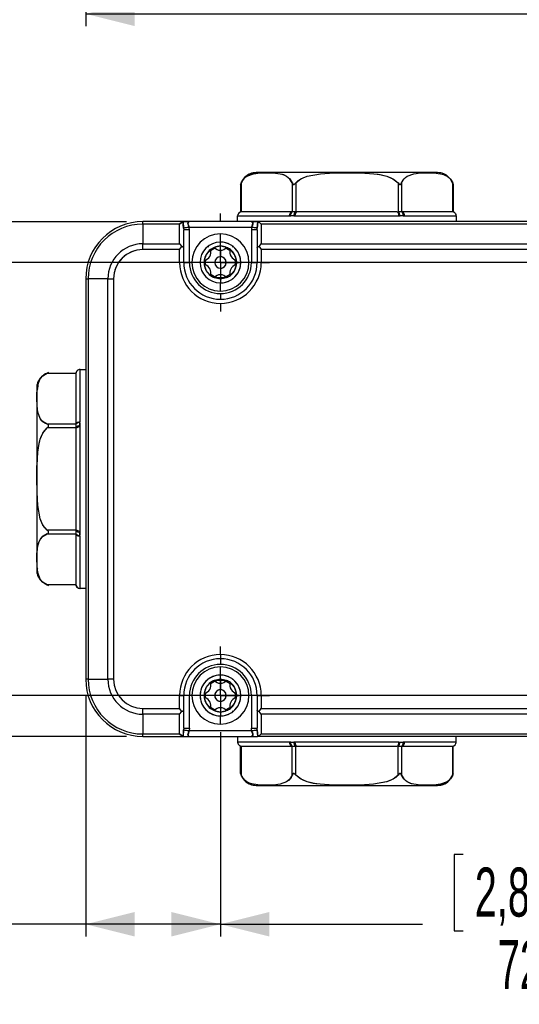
# Model space of a CAD drawing. Extents: x 0 to 1485, y 0 to 1050.
# Tile 3 of 13: x 217 to 370, y 224 to 525. Entities that reach past the tile are written whole.
import ezdxf

# ---------------------------------------------------------------- set-up
doc = ezdxf.new("R2010")
doc.units = 0
doc.header["$LTSCALE"] = 5
doc.layers.get('0').update_dxf_attribs({"linetype": 'CONTINUOUS'})
doc.styles.add('SLDTEXTSTYLE0', font='TXT', dxfattribs={"width": 0.605})
doc.dimstyles.new('SLDDIMSTYLE0', dxfattribs={"dimtxt": 15, "dimasz": 15, "dimexe": 0, "dimexo": 0.0625, "dimgap": 3.75, "dimtad": 0, "dimlfac": 0.4, "dimrnd": 1e-09, "dimzin": 12, "dimtxsty": 'SLDTEXTSTYLE0', "dimsah": 1, "dimcen": 0.09, "dimazin": 3, "dimtfac": 1, "dimtdec": 3, "dimtofl": 0, "dimtmove": 0, "dimatfit": 3, "dimtolj": 1, "dimtzin": 12})
doc.dimstyles.new('SLDDIMSTYLE1', dxfattribs={"dimtxt": 15, "dimasz": 15, "dimexe": 0, "dimexo": 0.0625, "dimgap": 3.75, "dimtad": 0, "dimlfac": 0.4, "dimrnd": 1e-09, "dimzin": 12, "dimtxsty": 'SLDTEXTSTYLE0', "dimsah": 1, "dimcen": 0.09, "dimazin": 3, "dimtfac": 1, "dimtdec": 3, "dimtofl": 0, "dimtmove": 0, "dimatfit": 3, "dimtolj": 1, "dimtzin": 12})

# ---------------------------------------------------------------- blocks, each defined once
blk = doc.blocks.new('_D_1')
at = {"color": 7, "linetype": 'CONTINUOUS'}
for p, q in [((816.85, 662.73), (816.85, 523.04)), ((236.85, 606.98), (236.85, 523.04)), ((236.85, 526.79), (452.41, 526.79)), ((816.85, 526.79), (601.82, 526.79))]:
    blk.add_line(p, q, dxfattribs=at)
for points in [[(236.85, 526.79), (251.85, 523.04), (251.85, 530.54)], [(816.85, 526.79), (801.85, 530.54), (801.85, 523.04)]]:
    blk.add_solid(points, dxfattribs=at)
at = {"color": 7, "linetype": 'CONTINUOUS', "insert": (452.41, 534.46), "char_height": 15, "attachment_point": 1, "style": 'SLDTEXTSTYLE0'}
blk.add_mtext('222 min. - 239 máx.', dxfattribs=at)
blk = doc.blocks.new('_D_4')
at = {"color": 7, "linetype": 'CONTINUOUS'}
for p, q in [((440.6, 450.69), (168.1, 450.69)), ((171.85, 450.69), (171.85, 416.87)), ((150.52, 404.41), (150.52, 407.23)), ((150.52, 407.23), (173.85, 407.23)), ((173.85, 407.23), (173.85, 404.41)), ((150.52, 364.47), (150.52, 361.66)), ((150.52, 361.66), (173.85, 361.66)), ((173.85, 361.66), (173.85, 364.47)), ((171.85, 318.19), (171.85, 352.02)), ((440.6, 318.19), (168.1, 318.19))]:
    blk.add_line(p, q, dxfattribs=at)
for points in [[(171.85, 450.69), (168.1, 435.69), (175.6, 435.69)], [(171.85, 318.19), (175.6, 333.19), (168.1, 333.19)]]:
    blk.add_solid(points, dxfattribs=at)
at = {"color": 7, "linetype": 'CONTINUOUS', "char_height": 15, "attachment_point": 1, "rotation": 90, "style": 'SLDTEXTSTYLE0'}
for s, insert in [('2,09', (154.51, 368)), ('53', (176.67, 375.05))]:
    blk.add_mtext(s, dxfattribs=dict(at, insert=insert))
blk = doc.blocks.new('_D_5')
at = {"color": 7, "linetype": 'CONTINUOUS'}
for p, q in [((249.35, 463.19), (115.6, 463.19)), ((119.35, 463.19), (119.35, 416.87)), ((98.02, 404.41), (98.02, 407.23)), ((98.02, 407.23), (121.35, 407.23)), ((121.35, 407.23), (121.35, 404.41)), ((98.02, 364.47), (98.02, 361.66)), ((98.02, 361.66), (121.35, 361.66)), ((121.35, 361.66), (121.35, 364.47)), ((119.35, 305.69), (119.35, 352.02)), ((249.35, 305.69), (115.6, 305.69))]:
    blk.add_line(p, q, dxfattribs=at)
for points in [[(119.35, 463.19), (115.6, 448.19), (123.1, 448.19)], [(119.35, 305.69), (123.1, 320.69), (115.6, 320.69)]]:
    blk.add_solid(points, dxfattribs=at)
at = {"color": 7, "linetype": 'CONTINUOUS', "char_height": 15, "attachment_point": 1, "rotation": 90, "style": 'SLDTEXTSTYLE0'}
for s, insert in [('2,48', (102.01, 368)), ('63', (124.17, 375.05))]:
    blk.add_mtext(s, dxfattribs=dict(at, insert=insert))
blk = doc.blocks.new('_D_6')
at = {"color": 7, "linetype": 'CONTINUOUS'}
for p, q in [((236.85, 318.19), (236.85, 244.44)), ((278.1, 304.44), (278.1, 244.44)), ((159.38, 269.53), (156.56, 269.53)), ((156.56, 269.53), (156.56, 246.19)), ((199.32, 269.53), (202.14, 269.53)), ((202.14, 269.53), (202.14, 246.19)), ((236.85, 248.19), (211.78, 248.19)), ((278.1, 248.19), (236.85, 248.19)), ((156.56, 246.19), (159.38, 246.19)), ((202.14, 246.19), (199.32, 246.19))]:
    blk.add_line(p, q, dxfattribs=at)
for points in [[(236.85, 248.19), (251.85, 244.44), (251.85, 251.94)], [(278.1, 248.19), (263.1, 251.94), (263.1, 244.44)]]:
    blk.add_solid(points, dxfattribs=at)
at = {"color": 7, "linetype": 'CONTINUOUS', "char_height": 15, "attachment_point": 1, "style": 'SLDTEXTSTYLE0'}
for s, insert in [('0,65', (162.9, 265.53)), ('16,5', (162.9, 243.38))]:
    blk.add_mtext(s, dxfattribs=dict(at, insert=insert))
blk = doc.blocks.new('_D_7')
at = {"color": 7, "linetype": 'CONTINUOUS'}
for p, q in [((278.1, 306.94), (278.1, 244.44)), ((458.1, 298.19), (458.1, 244.44)), ((352.47, 269.53), (349.66, 269.53)), ((349.66, 269.53), (349.66, 246.19)), ((392.41, 269.53), (395.23, 269.53)), ((395.23, 269.53), (395.23, 246.19)), ((278.1, 248.19), (340.02, 248.19)), ((458.1, 248.19), (404.87, 248.19)), ((349.66, 246.19), (352.47, 246.19)), ((395.23, 246.19), (392.41, 246.19))]:
    blk.add_line(p, q, dxfattribs=at)
for points in [[(278.1, 248.19), (293.1, 244.44), (293.1, 251.94)], [(458.1, 248.19), (443.1, 251.94), (443.1, 244.44)]]:
    blk.add_solid(points, dxfattribs=at)
at = {"color": 7, "linetype": 'CONTINUOUS', "char_height": 15, "attachment_point": 1, "style": 'SLDTEXTSTYLE0'}
for s, insert in [('2,83', (356, 265.53)), ('72', (363.05, 243.38))]:
    blk.add_mtext(s, dxfattribs=dict(at, insert=insert))
blk = doc.blocks.new('SW_CENTERMARKSYMBOL_1')
at = {"color": 0, "linetype": 'CONTINUOUS'}
for p, q in [((0, 12.5), (0, 15)), ((0, 0), (0, 6.25)), ((-12.5, 0), (-15, 0)), ((0, 0), (-6.25, 0)), ((0, 0), (0, -6.25)), ((0, 0), (6.25, 0)), ((12.5, 0), (15, 0)), ((0, -12.5), (0, -15))]:
    blk.add_line(p, q, dxfattribs=at)
blk = doc.blocks.new('SW_CENTERMARKSYMBOL_4')
at = {"color": 0, "linetype": 'CONTINUOUS'}
for p, q in [((0, 12.5), (0, 15)), ((0, 0), (0, 6.25)), ((-12.5, 0), (-15, 0)), ((0, 0), (-6.25, 0)), ((0, 0), (0, -6.25)), ((0, 0), (6.25, 0)), ((12.5, 0), (15, 0)), ((0, -12.5), (0, -15))]:
    blk.add_line(p, q, dxfattribs=at)

msp = doc.modelspace()

# ---------------------------------------------------------------- linework, layer by layer
at = {"color": 144, "linetype": 'CONTINUOUS'}
for p, q in [((344.615, 478.194), (289.086, 478.194)), ((344.615, 478.194), (289.086, 478.194)), ((289.544, 478.031), (289.331, 478.007)), ((284.279, 474.571), (284.796, 475.626)), ((284.606, 475.309), (284.279, 474.571)), ((284.447, 475.044), (284.333, 474.742)), ((284.796, 475.626), (284.447, 475.044)), ((284.447, 475.044), (284.447, 466.194)), ((300.107, 475.044), (300.107, 466.194)), ((301.19, 475.044), (301.19, 466.194)), ((332.511, 475.044), (332.511, 466.194)), ((333.594, 475.044), (333.594, 466.194)), ((349.422, 474.571), (348.763, 475.915)), ((348.971, 475.588), (349.422, 474.571)), ((349.254, 466.194), (349.254, 475.044)), ((349.422, 474.571), (349.422, 466.194)), ((283.35, 463.194), (283.35, 464.986)), ((283.364, 464.944), (299.285, 464.944)), ((283.364, 464.944), (299.285, 464.944)), ((284.447, 466.194), (284.279, 466.194)), ((299.94, 466.194), (284.613, 466.194)), ((299.285, 464.944), (299.623, 464.958)), ((300.107, 466.194), (299.94, 466.194)), ((301.19, 466.194), (300.107, 466.194)), ((300.583, 464.958), (300.929, 464.944)), ((300.929, 464.944), (332.772, 464.944)), ((300.929, 464.944), (332.772, 464.944)), ((301.523, 466.194), (301.19, 466.194)), ((301.298, 466.194), (301.19, 466.194)), ((332.178, 466.194), (301.523, 466.194)), ((332.511, 466.194), (332.403, 466.194)), ((333.594, 466.194), (332.511, 466.194)), ((332.772, 464.944), (333.118, 464.958)), ((333.76, 466.194), (333.594, 466.194)), ((349.087, 466.194), (333.76, 466.194)), ((334.078, 464.958), (334.416, 464.944)), ((334.416, 464.944), (350.337, 464.944)), ((334.416, 464.944), (350.337, 464.944)), ((349.422, 466.194), (349.254, 466.194)), ((350.337, 464.944), (350.346, 464.958)), ((350.35, 464.986), (350.35, 463.194)), ((266.758, 463.194), (254.35, 463.194)), ((254.35, 462.462), (254.35, 463.194)), ((254.35, 462.462), (254.35, 463.194)), ((265.6, 462.462), (254.35, 462.462)), ((254.35, 462.462), (254.35, 456.427)), ((265.6, 456.427), (265.6, 462.462)), ((266.758, 463.194), (266.667, 463.186)), ((266.667, 463.186), (266.758, 463.194)), ((266.667, 463.186), (266.83, 461.22)), ((268.551, 463.194), (266.758, 463.194)), ((266.83, 461.22), (266.85, 460.677)), ((287.65, 463.194), (268.551, 463.194)), ((287.65, 461.444), (268.551, 461.444)), ((268.6, 460.677), (268.551, 461.444)), ((287.65, 461.444), (287.6, 460.677)), ((289.443, 463.194), (287.65, 463.194)), ((289.35, 460.677), (289.371, 461.22)), ((289.371, 461.22), (289.534, 463.186)), ((289.443, 463.194), (289.534, 463.186)), ((289.534, 463.186), (289.443, 463.194)), ((446.758, 463.194), (289.463, 463.194)), ((445.6, 462.462), (290.6, 462.462)), ((290.6, 462.462), (290.6, 456.427)), ((266.85, 455.177), (266.85, 460.677)), ((268.6, 460.677), (266.85, 460.677)), ((268.6, 450.694), (268.6, 460.677)), ((278.1, 456.944), (278.1, 459.444)), ((287.6, 460.677), (287.6, 450.694)), ((289.35, 460.677), (287.6, 460.677)), ((289.35, 460.677), (289.35, 455.177)), ((254.35, 454.659), (254.35, 456.427)), ((254.35, 454.659), (254.35, 456.427)), ((254.35, 456.427), (265.6, 456.427)), ((265.6, 456.427), (266.263, 455.616)), ((265.6, 454.659), (266.263, 455.616)), ((266.85, 450.694), (266.85, 455.177)), ((276.201, 455.319), (275.045, 454.652)), ((278.1, 455.694), (276.201, 455.319)), ((278.1, 454.444), (278.1, 455.694)), ((280, 455.319), (278.1, 455.694)), ((281.156, 454.652), (280, 455.319)), ((281.67, 455.585), (281.91, 455.549)), ((281.775, 455.694), (282.056, 455.694)), ((289.35, 455.177), (289.35, 450.694)), ((289.937, 455.616), (290.6, 456.427)), ((289.937, 455.616), (290.6, 454.659)), ((290.6, 456.427), (445.6, 456.427)), ((265.6, 454.659), (254.35, 454.659)), ((265.6, 454.659), (254.35, 454.659)), ((265.6, 450.694), (265.6, 454.659)), ((278.1, 454.444), (278.1, 452.444)), ((445.6, 454.659), (290.6, 454.659)), ((290.6, 454.659), (290.6, 450.694)), ((266.85, 450.694), (265.6, 450.694)), ((266.85, 450.694), (265.6, 450.694)), ((266.85, 450.694), (268.6, 450.694)), ((266.85, 450.694), (268.6, 450.694)), ((273.145, 451.362), (273.145, 450.027)), ((283.056, 450.027), (283.056, 451.362)), ((287.6, 450.694), (289.35, 450.694)), ((287.6, 450.694), (289.35, 450.694)), ((290.6, 450.694), (289.35, 450.694)), ((290.6, 450.694), (289.35, 450.694)), ((275.045, 446.737), (276.201, 446.069)), ((278.1, 448.944), (278.1, 446.069)), ((280, 446.069), (281.156, 446.737)), ((236.85, 445.694), (236.85, 323.194)), ((236.85, 445.694), (237.583, 445.694)), ((236.85, 445.694), (237.583, 445.694)), ((237.583, 445.694), (237.583, 323.194)), ((243.618, 445.694), (237.583, 445.694)), ((243.618, 323.194), (243.618, 445.694)), ((243.618, 445.694), (245.386, 445.694)), ((243.618, 445.694), (245.386, 445.694)), ((245.386, 445.694), (245.386, 323.194)), ((278.1, 441.944), (278.1, 444.444)), ((278.1, 441.194), (278.1, 439.444)), ((225.473, 417.016), (224.13, 416.357)), ((224.457, 416.565), (225.473, 417.016)), ((225, 416.848), (233.85, 416.848)), ((233.85, 416.681), (233.85, 401.354)), ((235.058, 417.944), (236.85, 417.944)), ((235.087, 417.94), (235.062, 417.944)), ((235.1, 417.931), (235.087, 417.94)), ((235.1, 402.01), (235.1, 417.931)), ((235.1, 402.01), (235.1, 417.931)), ((222.168, 413.068), (222.06, 412.149)), ((221.85, 412.209), (221.85, 356.68)), ((221.85, 412.209), (221.85, 356.68)), ((222.034, 411.931), (222.013, 411.751)), ((233.85, 401.187), (225, 401.187)), ((233.85, 401.187), (233.85, 400.105)), ((235.087, 401.672), (235.1, 402.01)), ((233.85, 400.105), (225, 400.105)), ((233.85, 400.105), (233.85, 399.997)), ((233.85, 399.771), (233.85, 369.117)), ((235.1, 400.366), (235.087, 400.712)), ((235.1, 368.523), (235.1, 400.366)), ((235.1, 368.523), (235.1, 400.366)), ((233.85, 368.784), (225, 368.784)), ((225, 367.701), (233.85, 367.701)), ((233.85, 368.892), (233.85, 368.784)), ((233.85, 368.784), (233.85, 367.701)), ((235.087, 368.177), (235.1, 368.523)), ((233.85, 367.534), (233.85, 352.207)), ((235.1, 366.879), (235.087, 367.217)), ((235.1, 350.958), (235.1, 366.879)), ((235.1, 350.958), (235.1, 366.879)), ((222.013, 357.138), (222.038, 356.925)), ((224.525, 352.338), (224.13, 352.532)), ((224.419, 352.39), (225, 352.041)), ((224.772, 352.184), (225.473, 351.873)), ((233.85, 352.041), (225, 352.041)), ((225.473, 351.873), (225.132, 352.041)), ((233.85, 352.207), (233.903, 351.933)), ((233.85, 352.041), (233.85, 351.883)), ((236.85, 350.944), (235.058, 350.944)), ((235.087, 350.949), (235.1, 350.958)), ((278.1, 330.694), (278.1, 329.444)), ((278.1, 329.444), (278.1, 327.694)), ((278.1, 324.444), (278.1, 326.944)), ((237.583, 323.194), (236.85, 323.194)), ((237.583, 323.194), (236.85, 323.194)), ((237.583, 323.194), (243.618, 323.194)), ((245.386, 323.194), (243.618, 323.194)), ((245.386, 323.194), (243.618, 323.194)), ((276.201, 322.819), (275.045, 322.152)), ((278.1, 322.819), (278.1, 319.944)), ((281.156, 322.152), (280, 322.819)), ((265.6, 318.194), (266.85, 318.194)), ((265.6, 314.23), (265.6, 318.194)), ((265.6, 318.194), (266.85, 318.194)), ((268.6, 318.194), (266.85, 318.194)), ((266.85, 313.712), (266.85, 318.194)), ((268.6, 318.194), (266.85, 318.194)), ((268.6, 308.212), (268.6, 318.194)), ((273.145, 318.862), (273.145, 317.527)), ((278.1, 316.444), (278.1, 314.444)), ((283.056, 317.527), (283.056, 318.862)), ((287.6, 318.194), (287.6, 308.212)), ((289.35, 318.194), (287.6, 318.194)), ((289.35, 318.194), (287.6, 318.194)), ((289.35, 318.194), (290.6, 318.194)), ((289.35, 318.194), (289.35, 313.712)), ((289.35, 318.194), (290.6, 318.194)), ((290.6, 318.194), (290.6, 314.23)), ((254.35, 314.23), (265.6, 314.23)), ((254.35, 312.462), (254.35, 314.23)), ((254.35, 314.23), (265.6, 314.23)), ((254.35, 312.462), (254.35, 314.23)), ((266.263, 313.273), (265.6, 314.23)), ((266.85, 308.212), (266.85, 313.712)), ((275.045, 314.237), (276.201, 313.569)), ((280, 313.569), (281.156, 314.237)), ((289.35, 313.712), (289.35, 308.212)), ((289.937, 313.273), (290.6, 314.23)), ((290.6, 314.23), (445.6, 314.23)), ((265.6, 312.462), (254.35, 312.462)), ((254.35, 312.462), (254.35, 306.427)), ((265.6, 312.462), (266.263, 313.273)), ((265.6, 306.427), (265.6, 312.462)), ((278.1, 309.444), (278.1, 311.944)), ((281.539, 313.047), (281.774, 312.979)), ((290.6, 312.462), (289.937, 313.273)), ((290.6, 312.462), (290.6, 306.427)), ((445.6, 312.462), (290.6, 312.462)), ((266.83, 307.668), (266.667, 305.702)), ((266.85, 308.212), (266.83, 307.668)), ((266.85, 308.212), (268.6, 308.212)), ((268.6, 308.212), (268.551, 307.444)), ((268.551, 307.444), (287.65, 307.444)), ((287.6, 308.212), (289.35, 308.212)), ((287.65, 307.444), (287.6, 308.212)), ((289.371, 307.668), (289.35, 308.212)), ((289.534, 305.702), (289.371, 307.668)), ((254.35, 305.694), (254.35, 306.427)), ((254.35, 306.427), (265.6, 306.427)), ((254.35, 305.694), (254.35, 306.427)), ((254.35, 305.694), (266.738, 305.694)), ((266.667, 305.702), (266.758, 305.694)), ((266.758, 305.694), (266.667, 305.702)), ((266.758, 305.694), (268.551, 305.694)), ((268.551, 305.694), (287.65, 305.694)), ((283.35, 305.694), (283.35, 303.902)), ((287.65, 305.694), (289.443, 305.694)), ((289.443, 305.694), (289.534, 305.702)), ((289.534, 305.702), (289.443, 305.694)), ((446.738, 305.694), (289.443, 305.694)), ((290.6, 306.427), (445.6, 306.427)), ((350.35, 303.902), (350.35, 305.694)), ((283.364, 303.944), (283.355, 303.931)), ((299.285, 303.944), (283.364, 303.944)), ((299.285, 303.944), (283.364, 303.944)), ((284.279, 302.694), (284.447, 302.694)), ((284.279, 294.317), (284.279, 302.694)), ((284.447, 302.694), (284.447, 293.844)), ((284.613, 302.694), (299.94, 302.694)), ((299.623, 303.931), (299.285, 303.944)), ((299.94, 302.694), (300.107, 302.694)), ((300.107, 302.694), (301.19, 302.694)), ((300.107, 293.844), (300.107, 302.694)), ((300.929, 303.944), (300.583, 303.931)), ((332.772, 303.944), (300.929, 303.944)), ((332.772, 303.944), (300.929, 303.944)), ((301.19, 302.694), (301.523, 302.694)), ((301.19, 302.694), (301.298, 302.694)), ((301.19, 293.844), (301.19, 302.694)), ((301.523, 302.694), (332.178, 302.694)), ((332.403, 302.694), (332.511, 302.694)), ((332.511, 293.844), (332.511, 302.694)), ((332.511, 302.694), (333.594, 302.694)), ((332.772, 303.944), (333.118, 303.931)), ((333.594, 302.694), (333.594, 293.844)), ((333.594, 302.694), (333.76, 302.694)), ((333.76, 302.694), (349.087, 302.694)), ((334.416, 303.944), (334.078, 303.931)), ((350.337, 303.944), (334.416, 303.944)), ((350.337, 303.944), (334.416, 303.944)), ((349.254, 302.694), (349.422, 302.694)), ((349.254, 293.844), (349.254, 302.694)), ((284.729, 293.301), (284.279, 294.317)), ((284.279, 294.317), (284.796, 293.263)), ((349.422, 294.317), (348.901, 293.257)), ((348.904, 293.263), (349.254, 293.844)), ((349.094, 293.578), (349.422, 294.317)), ((349.254, 293.844), (349.367, 294.146)), ((289.086, 290.694), (344.615, 290.694)), ((344.157, 290.857), (344.338, 290.878))]:
    msp.add_line(p, q, dxfattribs=at)
at = {"color": 2, "linetype": 'CONTINUOUS'}
for p, q in [((284.279, 474.571), (284.279, 466.194)), ((349.422, 294.317), (349.422, 302.694))]:
    msp.add_line(p, q, dxfattribs=at)
at = {"color": 144, "linetype": 'CONTINUOUS', "flags": 128}
for points in [[(284.447, 475.044), (285.133, 476.188), (285.613, 476.68), (286.184, 477.105), (288.188, 477.872), (290.229, 478.112), (292.274, 478.157), (294.318, 478.112), (296.357, 477.874), (297.035, 477.702), (297.708, 477.454), (298.357, 477.113), (299.394, 476.22), (300.107, 475.044)], [(289.363, 478.01), (290.229, 478.112), (292.274, 478.157), (293.71, 478.137), (295.02, 478.064), (296.357, 477.874), (297.375, 477.588), (298.377, 477.1), (298.876, 476.736), (299.313, 476.313), (300.107, 475.044)], [(300.107, 475.044), (299.399, 476.215), (299.332, 476.282)], [(301.19, 475.044), (302.722, 476.281), (304.692, 477.113), (308.722, 477.877), (312.812, 478.113), (316.911, 478.157), (320.98, 478.111), (325.038, 477.871), (326.4, 477.697), (327.749, 477.446), (329.036, 477.104), (331.113, 476.203), (332.511, 475.044)], [(301.19, 475.044), (301.924, 475.751), (302.782, 476.315), (303.653, 476.736), (304.648, 477.099), (308.722, 477.877), (312.812, 478.113), (316.911, 478.157), (319.77, 478.136), (322.375, 478.062), (325.038, 477.871), (327.058, 477.586), (329.036, 477.104), (330.039, 476.74), (330.918, 476.315), (332.511, 475.044)], [(333.594, 475.044), (334.302, 476.215), (334.78, 476.698), (335.331, 477.105), (337.335, 477.872), (339.376, 478.112), (341.421, 478.157), (343.465, 478.112), (345.504, 477.874), (346.185, 477.701), (346.86, 477.452), (347.504, 477.113), (348.563, 476.194), (349.254, 475.044)], [(333.594, 475.044), (333.963, 475.754), (334.389, 476.315), (334.829, 476.739), (335.331, 477.105), (337.335, 477.872), (339.376, 478.112), (341.421, 478.157), (342.857, 478.137), (344.167, 478.064), (345.504, 477.874), (346.522, 477.588), (347.524, 477.1), (348.023, 476.736), (348.46, 476.313), (349.254, 475.044)], [(300.107, 475.044), (300.276, 474.742), (300.417, 474.614), (300.491, 474.582), (300.566, 474.571), (300.644, 474.582), (300.727, 474.615), (300.909, 474.743), (301.19, 475.044)], [(300.107, 475.044), (300.276, 474.742), (300.401, 474.623), (300.482, 474.584), (300.566, 474.571), (300.653, 474.585), (300.746, 474.624), (300.909, 474.743), (301.19, 475.044)], [(332.511, 475.044), (332.793, 474.742), (332.975, 474.614), (333.059, 474.582), (333.137, 474.571), (333.212, 474.582), (333.285, 474.615), (333.425, 474.743), (333.594, 475.044)], [(332.511, 475.044), (332.793, 474.742), (332.957, 474.623), (333.05, 474.584), (333.137, 474.571), (333.22, 474.585), (333.301, 474.624), (333.425, 474.743), (333.594, 475.044)], [(283.355, 464.958), (283.359, 464.947), (283.364, 464.944)], [(299.94, 466.194), (299.699, 466.107), (299.582, 465.991), (299.477, 465.828), (299.392, 465.628), (299.331, 465.404), (299.285, 464.944)], [(299.285, 464.944), (299.343, 465.46), (299.525, 465.912), (299.728, 466.127), (299.94, 466.194)], [(299.285, 464.944), (299.474, 464.948), (299.623, 464.958)], [(300.583, 464.958), (300.776, 464.947), (300.929, 464.944)], [(301.523, 466.194), (301.278, 466.083), (301.064, 465.736), (300.961, 465.349), (300.929, 464.944)], [(300.929, 464.944), (300.941, 465.188), (300.974, 465.423), (301.029, 465.639), (301.103, 465.828), (301.193, 465.984), (301.296, 466.099), (301.407, 466.17), (301.523, 466.194)], [(332.772, 464.944), (332.719, 465.46), (332.554, 465.912), (332.37, 466.127), (332.178, 466.194)], [(333.76, 466.194), (334.03, 466.083), (334.267, 465.736), (334.38, 465.349), (334.416, 464.944)], [(334.416, 464.944), (334.403, 465.188), (334.366, 465.423), (334.305, 465.639), (334.224, 465.828), (334.124, 465.984), (334.011, 466.099), (333.888, 466.17), (333.76, 466.194)], [(334.078, 464.958), (334.267, 464.947), (334.416, 464.944)], [(349.664, 466.068), (349.474, 466.146), (349.254, 466.194)], [(350.337, 464.944), (350.342, 464.948), (350.346, 464.958)], [(266.667, 463.186), (266.182, 462.951), (265.6, 462.462)], [(265.6, 462.462), (266.182, 462.951), (266.667, 463.186)], [(266.83, 461.22), (266.72, 462.317), (266.667, 463.186)], [(266.758, 463.194), (267.554, 463.194), (268.048, 463.194), (268.301, 463.194), (268.427, 463.194), (268.513, 463.194), (268.538, 463.194), (268.551, 463.194)], [(268.551, 461.444), (268.24, 461.404), (267.938, 461.365), (267.657, 461.328), (267.405, 461.295), (267.19, 461.267), (267.019, 461.245), (266.897, 461.229), (266.83, 461.22)], [(268.551, 461.444), (268.307, 462.104), (268.2, 462.409), (268.158, 462.683), (268.201, 462.908), (268.308, 463.066), (268.551, 463.194)], [(268.551, 463.194), (268.275, 463.029), (268.168, 462.557), (268.336, 462.034), (268.551, 461.444)], [(287.65, 463.194), (287.664, 463.194), (288.647, 463.194), (289.443, 463.194)], [(287.65, 461.444), (287.926, 462.187), (288.033, 462.795), (287.865, 463.092), (287.65, 463.194)], [(287.65, 463.194), (287.894, 463.065), (288.001, 462.905), (288.043, 462.68), (287.999, 462.404), (287.893, 462.103), (287.65, 461.444)], [(289.371, 461.22), (289.303, 461.229), (289.182, 461.245), (289.011, 461.267), (288.796, 461.295), (288.543, 461.328), (288.262, 461.365), (287.961, 461.404), (287.65, 461.444)], [(289.534, 463.186), (289.457, 462.076), (289.371, 461.22)], [(289.534, 463.186), (290.019, 462.951), (290.6, 462.462)], [(290.6, 462.462), (290.019, 462.951), (289.534, 463.186)], [(266.263, 455.616), (266.498, 455.537), (266.694, 455.427), (266.811, 455.306), (266.85, 455.177)], [(274.279, 455.547), (274.3, 455.551), (274.546, 455.588), (274.552, 455.589)], [(276.524, 455.043), (275.382, 454.436), (275.119, 454.23)], [(281.069, 454.241), (280.819, 454.436), (279.695, 455.036)], [(289.35, 455.177), (289.39, 455.306), (289.507, 455.427), (289.703, 455.537), (289.937, 455.616)], [(275.045, 454.652), (273.77, 453.194), (273.145, 451.362)], [(283.056, 451.362), (282.43, 453.194), (281.156, 454.652)], [(273.145, 450.027), (273.77, 448.194), (275.045, 446.737)], [(273.55, 451.525), (273.475, 450.694), (273.551, 449.864)], [(281.156, 446.737), (282.43, 448.194), (283.056, 450.027)], [(282.65, 449.864), (282.725, 450.694), (282.65, 451.525)], [(276.201, 446.069), (278.1, 445.694), (280, 446.069)], [(225, 401.187), (223.83, 401.895), (223.347, 402.374), (222.94, 402.925), (222.172, 404.929), (221.933, 406.97), (221.888, 409.014), (221.933, 411.059), (222.17, 413.098), (222.343, 413.778), (222.593, 414.454), (222.932, 415.098), (223.851, 416.157), (225, 416.848)], [(225, 401.187), (224.29, 401.557), (223.73, 401.983), (223.306, 402.423), (222.94, 402.925), (222.172, 404.929), (221.933, 406.97), (221.888, 409.014), (221.908, 410.451), (221.981, 411.761), (222.17, 413.098), (222.457, 414.116), (222.945, 415.118), (223.309, 415.617), (223.732, 416.054), (225, 416.848)], [(233.85, 417.005), (233.85, 417.013), (233.85, 416.955), (233.85, 416.848)], [(235.087, 417.94), (235.086, 417.94), (235.067, 417.943)], [(225, 400.105), (225.303, 400.387), (225.431, 400.569), (225.463, 400.653), (225.473, 400.731), (225.462, 400.806), (225.43, 400.879), (225.301, 401.019), (225, 401.187)], [(225, 400.105), (225.303, 400.387), (225.421, 400.551), (225.46, 400.643), (225.473, 400.731), (225.46, 400.814), (225.42, 400.895), (225.301, 401.019), (225, 401.187)], [(233.85, 401.354), (233.961, 401.624), (234.308, 401.861), (234.696, 401.974), (235.1, 402.01)], [(233.85, 401.187), (233.85, 400.976), (233.85, 400.654), (233.85, 400.368), (233.85, 400.105)], [(235.087, 400.712), (235.059, 401.252), (235.087, 401.672)], [(225, 368.784), (223.763, 370.316), (222.932, 372.286), (222.167, 376.316), (221.931, 380.406), (221.888, 384.505), (221.934, 388.574), (222.173, 392.632), (222.348, 393.994), (222.599, 395.342), (222.94, 396.63), (223.841, 398.707), (225, 400.105)], [(225, 368.784), (224.294, 369.518), (223.729, 370.376), (223.308, 371.247), (222.946, 372.242), (222.167, 376.316), (221.931, 380.406), (221.888, 384.505), (221.908, 387.364), (221.983, 389.969), (222.173, 392.632), (222.459, 394.652), (222.94, 396.63), (223.305, 397.633), (223.729, 398.512), (225, 400.105)], [(235.1, 400.366), (234.585, 400.313), (234.133, 400.148), (233.918, 399.964), (233.85, 399.771)], [(225, 352.041), (223.856, 352.727), (223.364, 353.207), (222.94, 353.778), (222.172, 355.782), (221.933, 357.823), (221.888, 359.868), (221.933, 361.912), (222.17, 363.951), (222.343, 364.629), (222.591, 365.302), (222.932, 365.951), (223.824, 366.988), (225, 367.701)], [(225, 352.041), (224.29, 352.41), (223.73, 352.837), (223.306, 353.276), (222.94, 353.778), (222.172, 355.782), (221.933, 357.823), (221.888, 359.868), (221.908, 361.304), (221.981, 362.614), (222.17, 363.951), (222.457, 364.969), (222.945, 365.971), (223.309, 366.47), (223.732, 366.907), (225, 367.701)], [(225, 367.701), (223.83, 366.993), (223.475, 366.642)], [(225, 367.701), (225.303, 367.87), (225.431, 368.011), (225.463, 368.085), (225.473, 368.16), (225.462, 368.238), (225.43, 368.321), (225.301, 368.503), (225, 368.784)], [(225, 367.701), (225.303, 367.87), (225.421, 367.995), (225.46, 368.076), (225.473, 368.16), (225.46, 368.247), (225.42, 368.34), (225.301, 368.503), (225, 368.784)], [(233.85, 369.117), (233.961, 368.872), (234.308, 368.658), (234.696, 368.555), (235.1, 368.523)], [(233.85, 368.784), (233.85, 368.443), (233.85, 368.086), (233.85, 367.857), (233.85, 367.701)], [(235.087, 367.217), (235.059, 367.752), (235.087, 368.177)], [(235.1, 366.879), (234.585, 366.937), (234.133, 367.119), (233.918, 367.322), (233.85, 367.534)], [(235.062, 350.945), (235.059, 350.944), (235.087, 350.949)], [(280, 322.819), (278.1, 323.194), (276.201, 322.819)], [(275.045, 322.152), (273.77, 320.694), (273.145, 318.862)], [(283.056, 318.862), (282.43, 320.694), (281.156, 322.152)], [(273.145, 317.527), (273.77, 315.694), (275.045, 314.237)], [(273.55, 319.025), (273.475, 318.194), (273.551, 317.364)], [(281.156, 314.237), (282.43, 315.694), (283.056, 317.527)], [(282.65, 317.364), (282.725, 318.194), (282.65, 319.025)], [(266.85, 313.712), (266.811, 313.583), (266.694, 313.461), (266.498, 313.352), (266.263, 313.273)], [(275.132, 314.648), (275.382, 314.453), (276.505, 313.853)], [(276.201, 313.569), (278.1, 313.194), (280, 313.569)], [(279.676, 313.846), (280.819, 314.453), (281.082, 314.659)], [(289.937, 313.273), (289.703, 313.352), (289.507, 313.461), (289.39, 313.583), (289.35, 313.712)], [(281.922, 313.341), (281.67, 313.303), (281.664, 313.302)], [(266.667, 305.702), (266.744, 306.812), (266.83, 307.668)], [(266.83, 307.668), (266.897, 307.659), (267.019, 307.644), (267.19, 307.621), (267.405, 307.593), (267.657, 307.561), (267.938, 307.524), (268.24, 307.485), (268.551, 307.444)], [(268.551, 305.694), (268.307, 305.824), (268.2, 305.984), (268.158, 306.208), (268.201, 306.484), (268.308, 306.786), (268.551, 307.444)], [(268.551, 307.444), (268.275, 306.701), (268.168, 306.094), (268.336, 305.797), (268.551, 305.694)], [(287.65, 307.444), (287.961, 307.485), (288.262, 307.524), (288.543, 307.561), (288.796, 307.593), (289.011, 307.621), (289.182, 307.644), (289.303, 307.659), (289.371, 307.668)], [(287.65, 305.694), (287.926, 305.86), (288.033, 306.332), (287.865, 306.855), (287.65, 307.444)], [(287.65, 307.444), (287.894, 306.784), (288.001, 306.48), (288.043, 306.205), (287.999, 305.981), (287.893, 305.823), (287.65, 305.694)], [(289.371, 307.668), (289.481, 306.572), (289.534, 305.702)], [(266.667, 305.702), (266.182, 305.938), (265.6, 306.427)], [(265.6, 306.427), (266.182, 305.938), (266.667, 305.702)], [(289.534, 305.702), (290.019, 305.938), (290.6, 306.427)], [(290.6, 306.427), (290.019, 305.938), (289.534, 305.702)], [(283.364, 303.944), (283.358, 303.94), (283.355, 303.931)], [(284.037, 302.821), (284.227, 302.743), (284.447, 302.694)], [(299.94, 302.694), (299.67, 302.805), (299.433, 303.152), (299.32, 303.54), (299.285, 303.944)], [(299.285, 303.944), (299.298, 303.7), (299.335, 303.466), (299.396, 303.25), (299.477, 303.06), (299.576, 302.905), (299.69, 302.789), (299.813, 302.718), (299.94, 302.694)], [(299.623, 303.931), (299.433, 303.942), (299.285, 303.944)], [(300.929, 303.944), (300.734, 303.94), (300.583, 303.931)], [(301.417, 302.737), (301.305, 302.782), (301.198, 302.898), (301.103, 303.06), (301.026, 303.26), (300.971, 303.484), (300.929, 303.944)], [(300.929, 303.944), (300.982, 303.429), (301.147, 302.977), (301.331, 302.762), (301.523, 302.694)], [(332.178, 302.694), (332.422, 302.805), (332.637, 303.152), (332.74, 303.54), (332.772, 303.944)], [(333.76, 302.694), (334.002, 302.782), (334.119, 302.898), (334.224, 303.06), (334.309, 303.26), (334.37, 303.484), (334.416, 303.944)], [(334.416, 303.944), (334.357, 303.429), (334.175, 302.977), (333.972, 302.762), (333.76, 302.694)], [(334.416, 303.944), (334.227, 303.94), (334.078, 303.931)], [(350.346, 303.931), (350.341, 303.942), (350.337, 303.944)], [(300.107, 293.844), (299.738, 293.134), (299.311, 292.574), (298.872, 292.149), (298.369, 291.784), (296.366, 291.016), (294.325, 290.777), (292.28, 290.732), (290.844, 290.752), (289.533, 290.825), (288.197, 291.014), (287.179, 291.301), (286.176, 291.789), (285.678, 292.153), (285.241, 292.576), (284.447, 293.844)], [(300.107, 293.844), (299.399, 292.674), (298.921, 292.191), (298.369, 291.784), (296.366, 291.016), (294.325, 290.777), (292.28, 290.732), (290.235, 290.776), (288.197, 291.014), (287.516, 291.187), (286.841, 291.437), (286.197, 291.776), (285.138, 292.695), (284.447, 293.844)], [(301.19, 293.844), (300.907, 294.147), (300.744, 294.265), (300.651, 294.304), (300.564, 294.317), (300.48, 294.304), (300.399, 294.264), (300.275, 294.145), (300.107, 293.844)], [(301.19, 293.844), (300.907, 294.147), (300.725, 294.275), (300.642, 294.307), (300.564, 294.317), (300.489, 294.306), (300.416, 294.274), (300.275, 294.145), (300.107, 293.844)], [(332.511, 293.844), (331.777, 293.138), (330.918, 292.573), (330.048, 292.152), (329.053, 291.79), (324.978, 291.011), (320.889, 290.775), (316.79, 290.732), (313.93, 290.752), (311.326, 290.827), (308.663, 291.017), (306.643, 291.303), (304.664, 291.784), (303.661, 292.149), (302.782, 292.573), (301.19, 293.844)], [(332.511, 293.844), (330.979, 292.607), (329.008, 291.776), (324.978, 291.011), (320.889, 290.775), (316.79, 290.732), (312.721, 290.778), (308.663, 291.017), (307.3, 291.192), (305.952, 291.443), (304.664, 291.784), (302.587, 292.685), (301.19, 293.844)], [(333.594, 293.844), (333.424, 294.147), (333.299, 294.265), (333.219, 294.304), (333.135, 294.317), (333.048, 294.304), (332.955, 294.264), (332.792, 294.145), (332.511, 293.844)], [(333.594, 293.844), (333.424, 294.147), (333.284, 294.275), (333.21, 294.307), (333.135, 294.317), (333.057, 294.306), (332.974, 294.274), (332.792, 294.145), (332.511, 293.844)], [(333.594, 293.844), (334.302, 292.674), (334.368, 292.607)], [(349.254, 293.844), (348.568, 292.7), (348.088, 292.208), (347.516, 291.784), (345.513, 291.016), (343.472, 290.777), (341.427, 290.732), (339.382, 290.776), (337.344, 291.014), (336.666, 291.187), (335.992, 291.435), (335.344, 291.776), (334.306, 292.668), (333.594, 293.844)], [(344.337, 290.878), (343.472, 290.777), (341.427, 290.732), (339.991, 290.752), (338.68, 290.825), (337.344, 291.014), (336.326, 291.301), (335.323, 291.789), (334.825, 292.153), (334.388, 292.576), (333.594, 293.844)]]:
    msp.add_lwpolyline(points, dxfattribs=at)
at = {"color": 144, "linetype": 'CONTINUOUS'}
for centre, radius, start, end in [((289.047, 472.917), 5.069, 88.88943, 155.18414), ((288.977, 473.529), 4.666, 88.66783, 144.88613), ((288.932, 473.833), 4.364, 87.98184, 138.85177), ((344.778, 473.87), 4.328, 41.5553, 92.15895), ((345.48, 473.59), 4.045, 21.06634, 51.19241), ((288.969, 473.177), 4.893, 157.55884, 163.43603), ((289.001, 473.165), 4.927, 157.57933, 163.41554), ((289.009, 473.162), 4.935, 157.5842, 163.41067), ((344.696, 473.164), 4.93, 16.58652, 22.41862), ((344.704, 473.167), 4.922, 16.58164, 22.42349), ((344.734, 473.177), 4.891, 16.56288, 22.44225), ((344.743, 473.18), 4.881, 16.55713, 22.448), ((283.586, 465.01), 0.237, 185.6218, 192.62186), ((283.595, 465.011), 0.246, 185.75216, 192.4915), ((284.614, 464.945), 1.25, 90.01273, 180.01022), ((284.614, 464.945), 1.25, 90.0117, 180.01125), ((300.758, 465.226), 1.166, 123.89749, 193.30114), ((300.103, 459.985), 4.996, 84.48577, 95.51423), ((301.928, 465.065), 1.349, 123.15861, 184.55142), ((303.047, 464.809), 2.468, 165.80889, 176.5562), ((331.773, 465.065), 1.349, 355.44919, 56.84078), ((333.598, 460.046), 4.936, 84.41808, 95.58192), ((332.943, 465.226), 1.166, 346.69606, 56.10569), ((349.087, 464.945), 1.25, 359.98705, 89.98957), ((349.1, 464.956), 1.246, 0.07548, 28.83995), ((350.106, 465.011), 0.246, 347.4936, 354.24453), ((350.116, 465.009), 0.235, 347.34242, 354.39572), ((254.35, 445.694), 17.5, 90, 180), ((254.35, 445.694), 16.768, 90, 180), ((278.1, 450.694), 8.75, 90, 270), ((278.1, 450.694), 8.75, 270, 90), ((254.35, 445.694), 10.732, 90, 180), ((266.111, 454.708), 0.92, 40.54266, 80.49684), ((278.1, 450.694), 6.25, 90, 270), ((278.1, 450.694), 6.25, 90.00001, 269.99999), ((278.1, 450.694), 5, 90, 112.33165), ((278.1, 456.944), 2.5, 220.54174, 269.9999), ((278.1, 450.694), 6.25, 269.99999, 90.00001), ((278.1, 450.694), 6.25, 270, 90), ((278.1, 450.694), 5, 67.66835, 90), ((278.1, 456.944), 2.5, 270, 319.45836), ((278.1, 450.694), 5, 52.33165, 67.66835), ((290.089, 454.708), 0.92, 99.50342, 139.45729), ((254.35, 445.694), 8.964, 90, 180.00001), ((254.35, 445.694), 8.964, 90, 180), ((278.1, 450.694), 5, 127.66835, 172.33165), ((272.688, 453.819), 2.5, 280.54155, 19.45846), ((278.1, 450.694), 1.75, 90, 270), ((278.1, 450.694), 1.75, 90.00004, 269.99996), ((278.1, 450.694), 1.75, 270, 90), ((278.1, 450.694), 1.75, 269.99994, 90.00006), ((283.513, 453.819), 2.5, 160.54158, 259.45835), ((278.1, 450.694), 5, 7.66835, 52.33165), ((278.1, 450.694), 12.5, 180, 360), ((278.1, 450.694), 12.5, 180, 0), ((278.1, 450.694), 11.25, 180, 360), ((278.1, 450.694), 9.5, 180, 270), ((278.1, 450.694), 9.5, 180, 270), ((278.1, 450.694), 5, 172.33165, 187.66836), ((278.1, 450.694), 5, 187.66836, 232.33164), ((272.72, 447.575), 2.472, 340.16144, 72.51824), ((278.1, 450.694), 9.5, 270.00003, 359.99996), ((278.1, 450.694), 9.5, 270, 0), ((283.481, 447.575), 2.472, 107.37043, 199.83794), ((278.1, 450.694), 5, 307.66835, 352.33165), ((278.1, 450.694), 5, 352.33165, 7.66835), ((278.1, 450.694), 5, 232.33164, 247.66836), ((278.1, 450.694), 4.625, 230.07318, 270), ((278.1, 444.444), 2.5, 90.00011, 139.45823), ((278.1, 450.694), 4.625, 270, 310.14131), ((278.1, 444.444), 2.5, 40.54162, 90.00004), ((278.1, 450.694), 5, 292.33164, 307.66835), ((226.425, 412.348), 4.577, 126.31391, 181.74467), ((226.454, 413.074), 4.045, 111.06686, 141.19189), ((226.877, 412.301), 4.919, 106.57961, 112.42452), ((226.879, 412.294), 4.927, 106.58384, 112.42029), ((235.09, 416.69), 1.25, 90.13869, 172.73606), ((235.1, 416.681), 1.25, 89.98754, 179.98951), ((226.175, 412.372), 4.328, 131.5553, 182.15895), ((234.819, 400.537), 1.166, 76.69888, 146.1025), ((240, 401.192), 4.936, 174.41881, 185.58119), ((234.98, 399.367), 1.35, 85.45944, 146.83088), ((234.98, 369.522), 1.35, 213.16887, 274.54116), ((234.819, 368.352), 1.166, 213.89743, 283.30157), ((240.059, 367.697), 4.995, 174.48505, 185.51495), ((226.175, 356.517), 4.328, 177.84105, 228.4447), ((226.425, 356.54), 4.577, 178.25545, 233.68591), ((226.879, 356.592), 4.924, 247.57874, 253.41813), ((226.873, 356.576), 4.906, 247.56818, 253.4287), ((235.1, 352.208), 1.25, 180.01248, 270.01047), ((235.09, 352.199), 1.25, 187.26384, 269.86166), ((235.036, 351.174), 0.23, 275.69025, 282.68712), ((278.1, 318.194), 12.5, 90, 180), ((278.1, 318.194), 12.5, 90, 179.99999), ((278.1, 318.194), 11.25, 90, 180), ((278.1, 318.194), 12.5, 0, 90), ((278.1, 318.194), 12.5, 0.00004, 89.99998), ((278.1, 318.194), 11.25, 0, 90), ((278.1, 318.194), 9.5, 90, 180), ((278.1, 318.194), 9.5, 89.99998, 179.99998), ((278.1, 318.194), 8.75, 90, 270), ((278.1, 318.194), 9.5, 0, 90), ((278.1, 318.194), 9.5, 0.00006, 89.99999), ((278.1, 318.194), 8.75, 270, 90), ((254.35, 323.194), 17.5, 180, 270), ((254.35, 323.194), 16.768, 180, 270), ((254.35, 323.194), 10.732, 180, 270), ((254.35, 323.194), 8.964, 180.00003, 269.99998), ((254.35, 323.194), 8.964, 180, 270), ((278.1, 318.194), 6.25, 90, 270), ((278.1, 318.194), 6.25, 89.99998, 270.00002), ((278.1, 318.194), 5, 112.33165, 127.66835), ((278.1, 318.194), 4.625, 90, 130.14131), ((278.1, 324.444), 2.5, 220.54173, 319.45827), ((278.1, 318.194), 6.25, 270, 90), ((278.1, 318.194), 6.25, 269.99997, 90.00003), ((278.1, 318.194), 4.625, 50.07318, 90), ((278.1, 318.194), 5, 52.33165, 67.66835), ((272.688, 321.319), 2.5, 280.54156, 19.45848), ((278.1, 318.194), 5, 127.66835, 172.33165), ((278.1, 318.194), 1.75, 90, 270), ((278.1, 318.194), 1.75, 89.99997, 270.00003), ((278.1, 318.194), 1.75, 270, 90), ((278.1, 318.194), 1.75, 269.99987, 90.00013), ((283.513, 321.319), 2.5, 160.54157, 259.45832), ((278.1, 318.194), 5, 7.66835, 52.33165), ((278.1, 318.194), 5, 172.33165, 187.66836), ((278.1, 318.194), 5, 187.66836, 232.33164), ((272.72, 315.075), 2.472, 340.16136, 72.51832), ((283.481, 315.075), 2.472, 107.37067, 199.8378), ((278.1, 318.194), 5, 307.66835, 352.33165), ((278.1, 318.194), 5, 352.33165, 7.66835), ((266.111, 314.181), 0.92, 279.50501, 319.45623), ((278.1, 311.944), 2.5, 89.99964, 139.45852), ((278.1, 318.194), 5, 247.66836, 292.33164), ((278.1, 311.944), 2.5, 40.54174, 90.0001), ((278.1, 318.194), 5, 292.33164, 307.66835), ((290.089, 314.181), 0.92, 220.54382, 260.49473), ((283.584, 303.879), 0.235, 167.34471, 174.40405), ((283.593, 303.878), 0.244, 167.47501, 174.27374), ((284.6, 303.933), 1.245, 180.07561, 208.84109), ((284.614, 303.944), 1.25, 179.9875, 269.98944), ((300.758, 303.663), 1.166, 166.69607, 236.10554), ((300.103, 308.862), 4.955, 264.43976, 275.56024), ((301.928, 303.824), 1.35, 175.45878, 236.83146), ((331.773, 303.824), 1.35, 303.16875, 4.54101), ((333.598, 308.922), 5.014, 264.5058, 275.4942), ((332.943, 303.663), 1.166, 303.89575, 13.30226), ((333.332, 312.404), 8.506, 271.80791, 275.03238), ((349.087, 303.944), 1.25, 270.01101, 0.01247), ((349.087, 303.944), 1.25, 270.01243, 0.01106), ((350.108, 303.878), 0.243, 5.72921, 12.54025), ((350.118, 303.88), 0.233, 5.57809, 12.69137), ((288.995, 295.721), 4.921, 196.58013, 202.42385), ((288.96, 295.709), 4.884, 196.55809, 202.44589), ((288.963, 295.71), 4.887, 196.55978, 202.4442), ((289, 295.723), 4.925, 196.58287, 202.42111), ((288.214, 295.293), 4.036, 201.03307, 231.2262), ((288.977, 295.359), 4.666, 215.11375, 271.3324), ((344.653, 295.972), 5.069, 268.88931, 335.18419), ((344.729, 295.343), 4.651, 268.59704, 324.68826), ((344.706, 295.721), 4.921, 337.57607, 343.41995), ((344.748, 295.706), 4.875, 337.54898, 343.44704), ((344.71, 295.72), 4.916, 337.57333, 343.42269), ((288.922, 295.017), 4.326, 221.57627, 272.16698), ((344.769, 295.056), 4.364, 267.98168, 318.85166)]:
    msp.add_arc(centre, radius, start, end, dxfattribs=at)
at = {"color": 2, "linetype": 'CONTINUOUS'}
msp.add_arc((235.058, 352.194), 1.25, 194.89225, 269.99973, dxfattribs=at)

# ---------------------------------------------------------------- block references
at = {"color": 7, "linetype": 'CONTINUOUS'}
for name, p in [('SW_CENTERMARKSYMBOL_1', (278.1, 450.694)), ('SW_CENTERMARKSYMBOL_4', (278.1, 318.194))]:
    msp.add_blockref(name, p, dxfattribs=at)

# ---------------------------------------------------------------- dimensions: what is measured, and where the dimension line sits
dim = msp.add_linear_dim(base=(236.85, 526.788), p1=(816.85, 667.73), p2=(236.85, 611.98), text='222 min. - 239 máx.', dimstyle='SLDDIMSTYLE1', dxfattribs=at)
dim.commit()
dim.dimension.update_dxf_attribs({"geometry": '_D_1', "text_midpoint": (527.114, 526.788), "dimtype": 160})
for base, p1, p2, angle, picture, middle in [((119.35, 305.694), (254.35, 463.194), (254.35, 305.694), 90, '_D_5', (119.35, 384.444)), ((171.85, 318.194), (445.6, 450.694), (445.6, 318.194), 270, '_D_4', (171.85, 384.444))]:
    dim = msp.add_linear_dim(base=base, p1=p1, p2=p2, angle=angle, dimstyle='SLDDIMSTYLE0', dxfattribs=at)
    dim.commit()
    dim.dimension.update_dxf_attribs({"geometry": picture, "text_midpoint": middle, "dimtype": 160})
for base, p1, p2, picture, middle in [((236.85, 248.194), (278.1, 309.444), (236.85, 323.194), '_D_6', (179.35, 248.194)), ((278.1, 248.194), (458.1, 303.194), (278.1, 311.944), '_D_7', (372.443, 248.194))]:
    dim = msp.add_linear_dim(base=base, p1=p1, p2=p2, dimstyle='SLDDIMSTYLE0', dxfattribs=at)
    dim.commit()
    dim.dimension.update_dxf_attribs({"geometry": picture, "text_midpoint": middle, "dimtype": 160})

doc.saveas('drawing.dxf')
